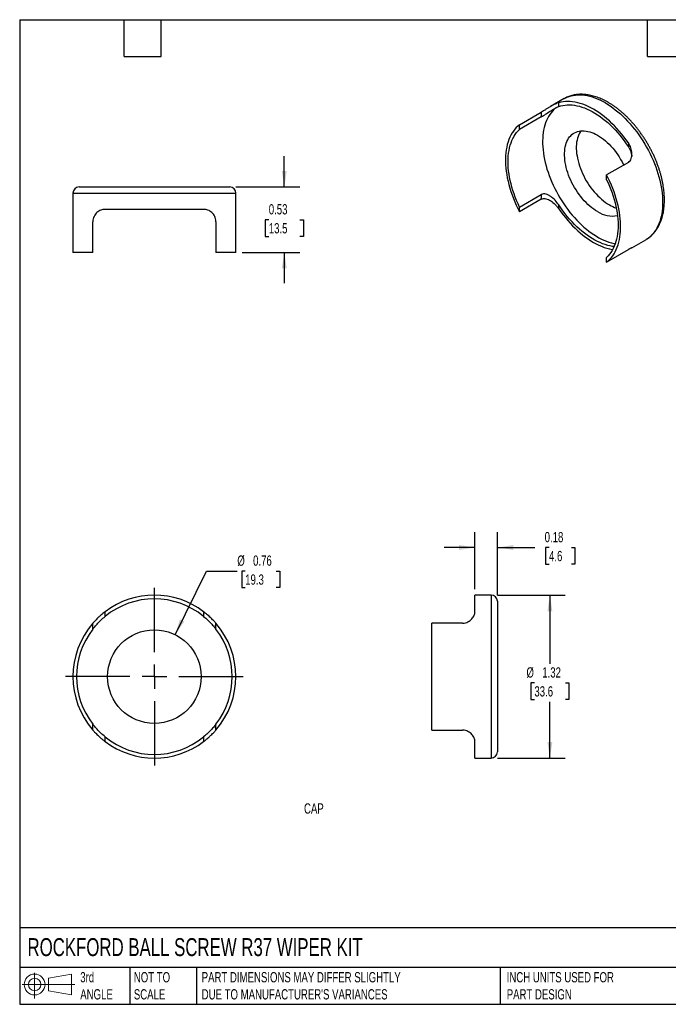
# Model space of a CAD drawing. Header units: inches. Extents: x 0.2 to 10.8, y 0.2 to 8.2.
# Tile 1 of 2: x 0.2 to 5.5, y 0.2 to 8.2. Entities that reach past the tile are written whole.
import ezdxf

# ---------------------------------------------------------------- set-up
doc = ezdxf.new("R2010")
doc.units = ezdxf.units.IN
doc.header["$MEASUREMENT"] = 0
doc.linetypes.add('SLD-Center', pattern=[0.75, 0.6, -0.05, 0.05, -0.05])
doc.linetypes.add('SLD-Solid', pattern=[0])
doc.layers.add('CENTER', color=40, linetype='SLD-Center')
doc.layers.add('SLD-DEFPOINTS', color=7, linetype='Continuous')
doc.layers.add('DIMENSIONS', color=140, linetype='SLD-Solid', lineweight=25)
doc.layers.add('TEXT', color=140, linetype='SLD-Solid', lineweight=25)
doc.styles.add('SLDTEXTSTYLE0', font='TXT', dxfattribs={"width": 0.7})
doc.dimstyles.new('SLDDIMSTYLE0', dxfattribs={"dimtxt": 0.084961, "dimasz": 0.13, "dimexe": 0, "dimexo": 0.0625, "dimgap": 0.02124, "dimtad": 0, "dimtih": 1, "dimtoh": 1, "dimrnd": 1e-09, "dimdsep": 46, "dimtxsty": 'SLDTEXTSTYLE0', "dimsah": 1, "dimcen": 0, "dimadec": 0, "dimazin": 2, "dimtfac": 1, "dimtofl": 0, "dimtmove": 0, "dimatfit": 3, "dimfxl": 0, "dimfrac": 2, "dimtolj": 1, "dimtzin": 12, "dimarcsym": 0})
doc.dimstyles.new('SLDDIMSTYLE1', dxfattribs={"dimtxt": 0.084961, "dimasz": 0.13, "dimexe": 0, "dimexo": 0.0625, "dimgap": 0.02124, "dimtad": 0, "dimtih": 1, "dimtoh": 1, "dimrnd": 1e-09, "dimzin": 12, "dimdsep": 46, "dimtxsty": 'SLDTEXTSTYLE0', "dimsah": 1, "dimcen": 0.09, "dimadec": 0, "dimazin": 3, "dimtfac": 1, "dimtofl": 0, "dimtmove": 0, "dimatfit": 3, "dimfxl": 0, "dimfrac": 2, "dimtolj": 1, "dimtzin": 12, "dimarcsym": 0})
doc.dimstyles.new('SLDDIMSTYLE2', dxfattribs={"dimtxt": 0.084961, "dimasz": 0.13, "dimexe": 0, "dimexo": 0.0625, "dimgap": 0.02124, "dimtad": 0, "dimtih": 1, "dimtoh": 1, "dimrnd": 1e-09, "dimdsep": 46, "dimtxsty": 'SLDTEXTSTYLE0', "dimsah": 1, "dimcen": 0.09, "dimadec": 0, "dimazin": 2, "dimtfac": 1, "dimtmove": 0, "dimatfit": 0, "dimfxl": 0, "dimfrac": 2, "dimtolj": 1, "dimtzin": 12, "dimarcsym": 0})

# ---------------------------------------------------------------- blocks, each defined once
blk = doc.blocks.new('Block11')
at = {"color": 7, "linetype": 'SLD-Solid', "lineweight": 18}
for p, q in [((0.1019, 0.2091), (0.1019, 0)), ((0.2157, 0.1641), (0.4006, 0.1981)), ((0.2157, 0.0628), (0.2157, 0.1641)), ((0.4006, 0.1981), (0.4006, 0.0288)), ((0, 0.1135), (0.4281, 0.1135)), ((0.2157, 0.0628), (0.4006, 0.0288))]:
    blk.add_line(p, q, dxfattribs=at)
for radius in [0.0846, 0.0506]:
    blk.add_circle((0.1019, 0.1135), radius, dxfattribs=at)
blk = doc.blocks.new('Block12')
at = {"layer": 'SLD-DEFPOINTS'}
blk.add_blockref('Block11', (0, 0), dxfattribs=at)
blk = doc.blocks.new('_D_3')
at = {"layer": 'DIMENSIONS'}
for p, q in [((1.5125, 3.2529), (1.768, 3.7703)), ((1.768, 3.7703), (2.018, 3.7703)), ((2.0822, 3.7703), (2.0536, 3.7703)), ((2.0536, 3.7703), (2.0536, 3.6353)), ((2.3346, 3.7703), (2.3632, 3.7703)), ((2.3632, 3.7703), (2.3632, 3.6353)), ((2.0536, 3.6353), (2.0822, 3.6353)), ((2.3632, 3.6353), (2.3346, 3.6353))]:
    blk.add_line(p, q, dxfattribs=at)
blk.add_solid([(1.5125, 3.2529), (1.588, 3.3606), (1.5521, 3.3783)], dxfattribs=at)
at = {"layer": 'DIMENSIONS', "char_height": 0.08333, "attachment_point": 1, "style": 'SLDTEXTSTYLE0'}
for s, insert in [('%%c', (2.018, 3.8967)), ('0.76', (2.1463, 3.8967)), ('19.3', (2.0822, 3.7427))]:
    blk.add_mtext(s, dxfattribs=dict(at, insert=insert))
blk = doc.blocks.new('SW_CENTERMARKSYMBOL_1')
at = {"layer": 'CENTER', "color": 0}
for p, q in [((0, 0.2), (0, 0.7225)), ((0, 0), (0, 0.1)), ((-0.2, 0), (-0.7225, 0)), ((0, 0), (-0.1, 0)), ((0, 0), (0, -0.1)), ((0, 0), (0.1, 0)), ((0.2, 0), (0.7225, 0)), ((0, -0.2), (0, -0.7225))]:
    blk.add_line(p, q, dxfattribs=at)
blk = doc.blocks.new('_D_4')
at = {"layer": 'DIMENSIONS'}
for p, q in [((2.3999, 6.8907), (2.3999, 7.1407)), ((2.0062, 6.8907), (2.5249, 6.8907)), ((2.2737, 6.6247), (2.2452, 6.6247)), ((2.2452, 6.6247), (2.2452, 6.4897)), ((2.5262, 6.6247), (2.5547, 6.6247)), ((2.5547, 6.6247), (2.5547, 6.4897)), ((2.2452, 6.4897), (2.2737, 6.4897)), ((2.5547, 6.4897), (2.5262, 6.4897)), ((2.0562, 6.3587), (2.5249, 6.3587)), ((2.3999, 6.3587), (2.3999, 6.1087))]:
    blk.add_line(p, q, dxfattribs=at)
for points in [[(2.3999, 6.8907), (2.4199, 7.0207), (2.3799, 7.0207)], [(2.3999, 6.3587), (2.3799, 6.2287), (2.4199, 6.2287)]]:
    blk.add_solid(points, dxfattribs=at)
at = {"layer": 'DIMENSIONS', "char_height": 0.08333, "attachment_point": 1, "style": 'SLDTEXTSTYLE0'}
for s, insert in [('0.53', (2.2737, 6.7512)), ('13.5', (2.2737, 6.5971))]:
    blk.add_mtext(s, dxfattribs=dict(at, insert=insert))
blk = doc.blocks.new('_D_5')
at = {"layer": 'DIMENSIONS'}
for p, q in [((3.9486, 3.6242), (3.9486, 4.0864)), ((4.1306, 3.5742), (4.1306, 4.0864)), ((3.9486, 3.9614), (3.6986, 3.9614)), ((4.1306, 3.9614), (4.4352, 3.9614)), ((4.5504, 3.9614), (4.5219, 3.9614)), ((4.5219, 3.9614), (4.5219, 3.8264)), ((4.7322, 3.9614), (4.7607, 3.9614)), ((4.7607, 3.9614), (4.7607, 3.8264)), ((4.5219, 3.8264), (4.5504, 3.8264)), ((4.7607, 3.8264), (4.7322, 3.8264))]:
    blk.add_line(p, q, dxfattribs=at)
for points in [[(3.9486, 3.9614), (3.8186, 3.9814), (3.8186, 3.9414)], [(4.1306, 3.9614), (4.2606, 3.9414), (4.2606, 3.9814)]]:
    blk.add_solid(points, dxfattribs=at)
at = {"layer": 'DIMENSIONS', "char_height": 0.08333, "attachment_point": 1, "style": 'SLDTEXTSTYLE0'}
for s, insert in [('0.18', (4.515, 4.0878)), ('4.6', (4.5504, 3.9338))]:
    blk.add_mtext(s, dxfattribs=dict(at, insert=insert))
blk = doc.blocks.new('_D_6')
at = {"layer": 'DIMENSIONS'}
for p, q in [((4.1306, 3.5742), (4.6827, 3.5742)), ((4.5577, 3.5742), (4.5577, 3.0159)), ((4.4315, 2.8619), (4.4029, 2.8619)), ((4.4029, 2.8619), (4.4029, 2.7269)), ((4.6839, 2.8619), (4.7125, 2.8619)), ((4.7125, 2.8619), (4.7125, 2.7269)), ((4.4029, 2.7269), (4.4315, 2.7269)), ((4.7125, 2.7269), (4.6839, 2.7269)), ((4.5577, 2.2502), (4.5577, 2.7078)), ((4.1306, 2.2502), (4.6827, 2.2502))]:
    blk.add_line(p, q, dxfattribs=at)
for points in [[(4.5577, 3.5742), (4.5377, 3.4442), (4.5777, 3.4442)], [(4.5577, 2.2502), (4.5777, 2.3802), (4.5377, 2.3802)]]:
    blk.add_solid(points, dxfattribs=at)
at = {"layer": 'DIMENSIONS', "char_height": 0.08333, "attachment_point": 1, "style": 'SLDTEXTSTYLE0'}
for s, insert in [('%%c', (4.3673, 2.9883)), ('1.32', (4.4956, 2.9883)), ('33.6', (4.4315, 2.8343))]:
    blk.add_mtext(s, dxfattribs=dict(at, insert=insert))

msp = doc.modelspace()

# ---------------------------------------------------------------- linework, layer by layer
for p, q in [((4.6745, 7.6087), (4.5621, 7.5438)), ((4.674, 7.6084), (4.6745, 7.6087)), ((4.6293, 7.5443), (4.6293, 7.5755)), ((4.3111, 7.397), (4.4879, 7.499)), ((4.4879, 7.4604), (4.3111, 7.3583)), ((4.4879, 7.499), (4.4879, 7.4604)), ((4.3111, 7.3583), (4.3111, 7.397)), ((5.195, 7.2489), (5.195, 7.2177)), ((5.195, 7.0908), (5.0182, 6.9888)), ((5.0182, 6.9501), (5.0182, 6.9888)), ((0.7322, 6.8907), (1.3442, 6.8907)), ((1.3442, 6.8907), (1.9562, 6.8907)), ((0.6822, 6.8407), (0.6822, 6.3587)), ((0.6822, 6.8407), (2.0062, 6.8407)), ((2.0062, 6.3587), (2.0062, 6.8407)), ((4.3111, 6.727), (4.4879, 6.8291)), ((4.4879, 6.8291), (4.4879, 6.7905)), ((4.4879, 6.7905), (4.3111, 6.6884)), ((4.3111, 6.6884), (4.3111, 6.727)), ((4.6293, 6.714), (4.6293, 6.7452)), ((1.7442, 6.7087), (0.9442, 6.7087)), ((0.8442, 6.3587), (0.8442, 6.6087)), ((1.8442, 6.6087), (1.8442, 6.3587)), ((5.2241, 6.3971), (5.3364, 6.462)), ((5.3371, 6.4624), (5.3364, 6.462)), ((0.8442, 6.3587), (0.6822, 6.3587)), ((2.0062, 6.3587), (1.8442, 6.3587)), ((5.0182, 6.2802), (5.195, 6.3823)), ((5.0182, 6.2802), (5.0182, 6.3188)), ((4.0806, 3.5742), (3.9486, 3.5742)), ((3.9486, 3.4397), (3.9486, 3.5742)), ((4.0806, 3.5742), (4.0806, 2.2502)), ((4.1306, 3.5242), (4.1306, 2.3002)), ((0.9442, 3.4015), (0.9442, 3.4397)), ((1.7442, 3.4397), (1.7442, 3.4015)), ((0.8442, 3.2988), (0.8442, 3.3461)), ((1.8442, 3.2988), (1.8442, 3.3461)), ((3.5986, 2.4783), (3.5986, 3.3461)), ((3.8486, 3.3461), (3.5986, 3.3461)), ((0.8442, 2.4783), (0.8442, 2.5256)), ((1.8442, 2.4783), (1.8442, 2.5256)), ((0.9442, 2.3847), (0.9442, 2.4229)), ((1.7442, 2.4229), (1.7442, 2.3847)), ((3.5986, 2.4783), (3.8486, 2.4783)), ((3.9486, 2.2502), (3.9486, 2.3847)), ((3.9486, 2.2502), (4.0806, 2.2502))]:
    msp.add_line(p, q)
at = {"flags": 128}
for points in [[(4.6745, 7.6087), (4.682, 7.6128), (4.6975, 7.6202), (4.7136, 7.6264), (4.7303, 7.6315), (4.7476, 7.6353), (4.7654, 7.638), (4.7836, 7.6394), (4.8024, 7.6396), (4.8215, 7.6386), (4.841, 7.6364), (4.8608, 7.6329), (4.8809, 7.6283), (4.9013, 7.6225), (4.9219, 7.6155), (4.9426, 7.6073), (4.9635, 7.5979), (4.9845, 7.5875), (5.0055, 7.5759), (5.0265, 7.5632), (5.0474, 7.5495), (5.0683, 7.5347), (5.089, 7.5189), (5.1096, 7.5022), (5.13, 7.4845), (5.1501, 7.4659), (5.1699, 7.4465), (5.1894, 7.4262), (5.2086, 7.4051), (5.2273, 7.3833), (5.2455, 7.3608), (5.2633, 7.3376), (5.2806, 7.3138), (5.2973, 7.2895), (5.3134, 7.2646), (5.3289, 7.2393), (5.3438, 7.2136), (5.358, 7.1875), (5.3714, 7.1611), (5.3842, 7.1344), (5.3961, 7.1076), (5.4073, 7.0806), (5.4177, 7.0535), (5.4272, 7.0264), (5.4359, 6.9993), (5.4437, 6.9723), (5.4506, 6.9454), (5.4567, 6.9187), (5.4618, 6.8922), (5.466, 6.866), (5.4693, 6.8401), (5.4717, 6.8146), (5.4731, 6.7896), (5.4736, 6.7651), (5.4731, 6.7411), (5.4717, 6.7177), (5.4693, 6.695), (5.466, 6.6729), (5.4618, 6.6516), (5.4567, 6.631), (5.4506, 6.6113), (5.4437, 6.5924), (5.4359, 6.5744), (5.4272, 6.5573), (5.4177, 6.5412), (5.4073, 6.5261), (5.3961, 6.512), (5.3842, 6.499), (5.3714, 6.487), (5.358, 6.4762), (5.3438, 6.4665), (5.3371, 6.4624)], [(4.6135, 7.5378), (4.6034, 7.5303), (4.5905, 7.5192), (4.5785, 7.5071), (4.5672, 7.4939), (4.5566, 7.4796), (4.5469, 7.4644), (4.5381, 7.4482), (4.5301, 7.431), (4.5229, 7.4129), (4.5167, 7.394), (4.5113, 7.3742), (4.5069, 7.3537), (4.5034, 7.3324), (4.5008, 7.3104), (4.4992, 7.2878), (4.4985, 7.2645), (4.4987, 7.2407), (4.4999, 7.2164), (4.502, 7.1917), (4.5051, 7.1665), (4.509, 7.141), (4.5139, 7.1152), (4.5197, 7.0891), (4.5264, 7.0629), (4.534, 7.0366), (4.5424, 7.0101), (4.5517, 6.9837), (4.5618, 6.9572), (4.5727, 6.9309), (4.5844, 6.9047), (4.5969, 6.8787), (4.6101, 6.853), (4.624, 6.8276), (4.6385, 6.8025), (4.6538, 6.7779), (4.6696, 6.7537), (4.686, 6.7301), (4.703, 6.707), (4.7204, 6.6846), (4.7384, 6.6628), (4.7567, 6.6417), (4.7755, 6.6213), (4.7946, 6.6018), (4.8141, 6.5831), (4.8338, 6.5653), (4.8538, 6.5484), (4.8739, 6.5325), (4.8942, 6.5175), (4.9146, 6.5035), (4.9351, 6.4906), (4.9556, 6.4788), (4.9761, 6.4681), (4.9965, 6.4585), (5.0168, 6.45), (5.0369, 6.4427), (5.0569, 6.4365), (5.0766, 6.4316), (5.0881, 6.4292)], [(5.195, 7.2489), (5.1774, 7.2737), (5.1592, 7.2979), (5.1405, 7.3214), (5.1214, 7.3442), (5.1017, 7.3662), (5.0817, 7.3874), (5.0613, 7.4077), (5.0406, 7.4271), (5.0196, 7.4455), (4.9984, 7.4629), (4.977, 7.4793), (4.9554, 7.4947), (4.9338, 7.5089), (4.9121, 7.522), (4.8904, 7.5339), (4.8688, 7.5447), (4.8472, 7.5542), (4.8258, 7.5626), (4.8046, 7.5696), (4.7836, 7.5754), (4.7629, 7.5799), (4.7425, 7.5832), (4.7225, 7.5851), (4.7029, 7.5858), (4.6837, 7.5851), (4.665, 7.5832), (4.6469, 7.58), (4.6293, 7.5755)], [(4.6293, 7.5443), (4.6459, 7.5496), (4.6632, 7.5537), (4.681, 7.5566), (4.6993, 7.5581), (4.7181, 7.5583), (4.7374, 7.5573), (4.757, 7.555), (4.777, 7.5514), (4.7973, 7.5465), (4.8178, 7.5403), (4.8385, 7.5329), (4.8594, 7.5243), (4.8805, 7.5145), (4.9016, 7.5035), (4.9227, 7.4913), (4.9438, 7.4779), (4.9648, 7.4635), (4.9857, 7.448), (5.0064, 7.4314), (5.027, 7.4139), (5.0473, 7.3953), (5.0672, 7.3759), (5.0869, 7.3555), (5.1061, 7.3344), (5.1249, 7.3124), (5.1432, 7.2897), (5.161, 7.2663), (5.1783, 7.2423), (5.195, 7.2177)], [(4.3111, 7.397), (4.2973, 7.3857), (4.2843, 7.3733), (4.2721, 7.3597), (4.2608, 7.3451), (4.2503, 7.3294), (4.2407, 7.3126), (4.232, 7.2948), (4.2242, 7.276), (4.2174, 7.2564), (4.2115, 7.2358), (4.2066, 7.2144), (4.2026, 7.1922), (4.1996, 7.1692), (4.1976, 7.1455), (4.1966, 7.1212), (4.1966, 7.0963), (4.1976, 7.0708), (4.1996, 7.0448), (4.2026, 7.0184), (4.2066, 6.9917), (4.2115, 6.9645), (4.2174, 6.9372), (4.2242, 6.9096), (4.232, 6.8818), (4.2407, 6.854), (4.2503, 6.8262), (4.2608, 6.7983), (4.2721, 6.7706), (4.2843, 6.743), (4.2973, 6.7156), (4.3111, 6.6884)], [(4.3111, 6.727), (4.2986, 6.7538), (4.287, 6.7807), (4.2762, 6.8077), (4.2662, 6.8348), (4.2571, 6.8619), (4.249, 6.889), (4.2417, 6.916), (4.2354, 6.9427), (4.23, 6.9693), (4.2256, 6.9956), (4.2222, 7.0215), (4.2197, 7.047), (4.2182, 7.072), (4.2177, 7.0966), (4.2182, 7.1205), (4.2197, 7.1439), (4.2222, 7.1665), (4.2256, 7.1885), (4.23, 7.2097), (4.2354, 7.23), (4.2417, 7.2495), (4.249, 7.2681), (4.2571, 7.2857), (4.2662, 7.3023), (4.2762, 7.318), (4.287, 7.3325), (4.2986, 7.346), (4.3111, 7.3583)], [(4.9453, 6.6904), (4.9294, 6.7001), (4.9136, 6.7109), (4.8978, 6.7227), (4.8822, 6.7355), (4.8669, 6.7492), (4.8518, 6.7638), (4.837, 6.7792), (4.8227, 6.7954), (4.8087, 6.8124), (4.7952, 6.8299), (4.7823, 6.8481), (4.7699, 6.8669), (4.7582, 6.8861), (4.7471, 6.9057), (4.7367, 6.9256), (4.727, 6.9458), (4.7181, 6.9662), (4.71, 6.9867), (4.7028, 7.0072), (4.6963, 7.0278), (4.6908, 7.0482), (4.6862, 7.0685), (4.6824, 7.0885), (4.6796, 7.1082), (4.6777, 7.1276), (4.6768, 7.1465), (4.6768, 7.1649), (4.6777, 7.1827), (4.6796, 7.1999), (4.6824, 7.2163), (4.6862, 7.2321), (4.6908, 7.247), (4.6963, 7.261), (4.7028, 7.2741), (4.71, 7.2863), (4.7181, 7.2974), (4.727, 7.3076), (4.7367, 7.3166), (4.7471, 7.3245), (4.7582, 7.3313), (4.7699, 7.3369), (4.7823, 7.3414), (4.7952, 7.3446), (4.8087, 7.3467), (4.8227, 7.3475), (4.837, 7.3471), (4.8518, 7.3455), (4.8669, 7.3427), (4.8822, 7.3387), (4.8978, 7.3335), (4.9136, 7.3271), (4.9294, 7.3196), (4.9453, 7.3109), (4.9613, 7.3012), (4.9771, 7.2904), (4.9929, 7.2786), (5.0085, 7.2658), (5.0238, 7.2521), (5.0389, 7.2375), (5.0537, 7.2221), (5.068, 7.2059), (5.082, 7.1889), (5.0955, 7.1713), (5.1084, 7.1531), (5.1208, 7.1344), (5.1325, 7.1152), (5.1436, 7.0956), (5.154, 7.0757), (5.1573, 7.0691)], [(4.8092, 7.3467), (4.8055, 7.3414), (4.7982, 7.3292), (4.7918, 7.3161), (4.7863, 7.3021), (4.7816, 7.2872), (4.7779, 7.2715), (4.7751, 7.255), (4.7732, 7.2378), (4.7722, 7.22), (4.7722, 7.2016), (4.7732, 7.1827), (4.7751, 7.1634), (4.7779, 7.1436), (4.7816, 7.1236), (4.7863, 7.1033), (4.7918, 7.0829), (4.7982, 7.0623), (4.8055, 7.0418), (4.8136, 7.0213), (4.8225, 7.0009), (4.8322, 6.9807), (4.8426, 6.9608), (4.8536, 6.9412), (4.8654, 6.922), (4.8778, 6.9032), (4.8907, 6.8851), (4.9042, 6.8675), (4.9181, 6.8505), (4.9325, 6.8343), (4.9472, 6.8189), (4.9623, 6.8043), (4.9777, 6.7906), (4.9933, 6.7778), (5.009, 6.766), (5.0249, 6.7552), (5.0408, 6.7455)], [(5.0182, 6.2802), (5.0319, 6.2915), (5.0449, 6.3039), (5.0571, 6.3174), (5.0684, 6.3321), (5.0789, 6.3478), (5.0885, 6.3646), (5.0972, 6.3824), (5.105, 6.4011), (5.1119, 6.4208), (5.1178, 6.4414), (5.1227, 6.4628), (5.1267, 6.485), (5.1296, 6.508), (5.1316, 6.5316), (5.1326, 6.556), (5.1326, 6.5809), (5.1316, 6.6064), (5.1296, 6.6323), (5.1267, 6.6587), (5.1227, 6.6855), (5.1178, 6.7126), (5.1119, 6.74), (5.105, 6.7676), (5.0972, 6.7953), (5.0885, 6.8232), (5.0789, 6.851), (5.0684, 6.8789), (5.0571, 6.9066), (5.0449, 6.9342), (5.0319, 6.9616), (5.0182, 6.9888)], [(5.0182, 6.9501), (5.0306, 6.9234), (5.0423, 6.8965), (5.0531, 6.8694), (5.063, 6.8423), (5.0721, 6.8152), (5.0803, 6.7882), (5.0875, 6.7612), (5.0939, 6.7344), (5.0992, 6.7079), (5.1036, 6.6816), (5.1071, 6.6557), (5.1095, 6.6302), (5.111, 6.6051), (5.1115, 6.5806), (5.111, 6.5566), (5.1095, 6.5333), (5.1071, 6.5106), (5.1036, 6.4887), (5.0992, 6.4675), (5.0939, 6.4472), (5.0875, 6.4277), (5.0803, 6.4091), (5.0721, 6.3915), (5.063, 6.3748), (5.0531, 6.3592), (5.0423, 6.3447), (5.0306, 6.3312), (5.0182, 6.3188)], [(5.0791, 6.4064), (5.0672, 6.4079), (5.0473, 6.4115), (5.027, 6.4164), (5.0064, 6.4226), (4.9857, 6.43), (4.9648, 6.4386), (4.9438, 6.4484), (4.9227, 6.4594), (4.9016, 6.4716), (4.8805, 6.485), (4.8594, 6.4994), (4.8385, 6.5149), (4.8178, 6.5315), (4.7973, 6.549), (4.777, 6.5676), (4.757, 6.587), (4.7374, 6.6074), (4.7181, 6.6285), (4.6993, 6.6505), (4.681, 6.6732), (4.6632, 6.6966), (4.6459, 6.7206), (4.6293, 6.7452)], [(4.6293, 6.714), (4.6469, 6.6892), (4.665, 6.665), (4.6837, 6.6415), (4.7029, 6.6187), (4.7225, 6.5967), (4.7425, 6.5755), (4.7629, 6.5552), (4.7836, 6.5358), (4.8046, 6.5174), (4.8258, 6.5), (4.8472, 6.4836), (4.8688, 6.4682), (4.8904, 6.454), (4.9121, 6.4409), (4.9338, 6.429), (4.9554, 6.4182), (4.977, 6.4087), (4.9984, 6.4004), (5.0196, 6.3933), (5.0406, 6.3875), (5.0613, 6.383), (5.0671, 6.3819)]]:
    msp.add_lwpolyline(points, dxfattribs=at)
msp.add_circle((1.3442, 2.9122), 0.38)
for centre, radius, start, end in [((0.7322, 6.8407), 0.05, 90, 180), ((1.9562, 6.8407), 0.05, 0, 90), ((5.193, 7.0053), 0.3012, 239.64139, 251.38963), ((5.0634, 6.8696), 0.2147, 236.63205, 281.61757), ((1.3442, 2.9122), 0.662, 52.82657, 127.17343), ((1.3442, 2.9122), 0.632, 50.73475, 129.26525), ((4.0806, 3.5242), 0.05, 0, 90), ((1.3442, 2.9122), 0.662, 139.05045, 220.94955), ((1.3442, 2.9122), 0.632, 142.2921, 217.7079), ((1.3442, 2.9122), 0.662, 319.05045, 40.94955), ((1.3442, 2.9122), 0.632, 322.2921, 37.7079), ((1.3442, 2.9122), 0.632, 230.73475, 309.26525), ((1.3442, 2.9122), 0.662, 232.82657, 307.17343), ((4.0806, 2.3002), 0.05, 270, 0)]:
    msp.add_arc(centre, radius, start, end)
for points, knots in [([(5.3372, 6.4625), (5.3414, 6.465), (5.3506, 6.4705), (5.364, 6.4802), (5.3776, 6.4913), (5.3905, 6.5035), (5.4027, 6.5165), (5.4142, 6.5305), (5.4249, 6.5455), (5.4348, 6.5613), (5.444, 6.5781), (5.4523, 6.5957), (5.4599, 6.6141), (5.4665, 6.6333), (5.4724, 6.6533), (5.4773, 6.674), (5.4813, 6.6954), (5.4844, 6.7174), (5.4866, 6.74), (5.4879, 6.7631), (5.4884, 6.7867), (5.4879, 6.8107), (5.4865, 6.8351), (5.4842, 6.8599), (5.481, 6.8849), (5.477, 6.9102), (5.4721, 6.9357), (5.4664, 6.9614), (5.4598, 6.9871), (5.4524, 7.0129), (5.4443, 7.0388), (5.4353, 7.0646), (5.4256, 7.0904), (5.4151, 7.1161), (5.404, 7.1416), (5.3921, 7.167), (5.3795, 7.1921), (5.3663, 7.2169), (5.3524, 7.2414), (5.3379, 7.2655), (5.3228, 7.2892), (5.3072, 7.3125), (5.291, 7.3353), (5.2743, 7.3575), (5.2572, 7.3792), (5.2395, 7.4003), (5.2215, 7.4207), (5.2031, 7.4405), (5.1843, 7.4595), (5.1651, 7.4778), (5.1457, 7.4953), (5.1259, 7.512), (5.106, 7.5279), (5.0858, 7.5428), (5.0654, 7.5568), (5.0449, 7.5699), (5.0243, 7.5821), (5.0036, 7.5932), (4.9828, 7.6033), (4.962, 7.6123), (4.9413, 7.6202), (4.9207, 7.6271), (4.9001, 7.6328), (4.8797, 7.6374), (4.8596, 7.6408), (4.8396, 7.643), (4.8201, 7.6441), (4.8008, 7.644), (4.782, 7.6428), (4.7636, 7.6404), (4.7457, 7.6368), (4.7283, 7.6322), (4.7114, 7.6264), (4.6952, 7.6196), (4.6827, 7.6135), (4.6759, 7.6094), (4.674, 7.6082)], [0, 0, 0, 0, 0.010879, 0.023805, 0.036744, 0.049715, 0.062738, 0.075829, 0.089002, 0.102264, 0.11562, 0.129069, 0.142608, 0.156228, 0.16992, 0.183672, 0.197473, 0.211311, 0.225176, 0.239058, 0.252949, 0.266844, 0.280736, 0.294623, 0.308501, 0.32237, 0.336228, 0.350076, 0.363913, 0.37774, 0.391558, 0.405367, 0.419169, 0.432964, 0.446753, 0.460538, 0.474319, 0.488098, 0.501875, 0.515653, 0.529432, 0.543213, 0.556997, 0.570786, 0.58458, 0.59838, 0.612189, 0.626006, 0.639834, 0.653672, 0.667523, 0.681385, 0.695261, 0.709149, 0.72305, 0.736962, 0.750885, 0.764815, 0.778748, 0.792679, 0.8066, 0.820502, 0.834376, 0.84821, 0.861991, 0.875706, 0.889344, 0.902894, 0.916349, 0.929705, 0.942962, 0.956127, 0.96921, 0.982226, 0.995191, 1, 1, 1, 1]), ([(4.6293, 7.5755), (4.6205, 7.5728), (4.6105, 7.5689), (4.5941, 7.5611), (4.5883, 7.5582), (4.5766, 7.552), (4.5706, 7.5487), (4.5583, 7.5416), (4.5518, 7.5378), (4.5389, 7.53), (4.5323, 7.526), (4.519, 7.5177), (4.5124, 7.5137), (4.4996, 7.5059), (4.4934, 7.5022), (4.4879, 7.499)], [0, 0, 0, 0, 0.25, 0.25, 0.375, 0.375, 0.5, 0.5, 0.625, 0.625, 0.75, 0.75, 0.875, 0.875, 1, 1, 1, 1]), ([(4.4879, 7.4604), (4.4936, 7.4637), (4.4998, 7.4675), (4.5129, 7.4759), (4.5196, 7.4803), (4.5397, 7.4936), (4.5526, 7.5022), (4.5772, 7.5179), (4.5887, 7.5247), (4.6105, 7.5364), (4.6205, 7.5411), (4.6293, 7.5443)], [0, 0, 0, 0, 0.125, 0.125, 0.25, 0.25, 0.5, 0.5, 0.75, 0.75, 1, 1, 1, 1]), ([(5.195, 7.0908), (5.2005, 7.094), (5.2052, 7.0984), (5.2132, 7.109), (5.2163, 7.1151), (5.221, 7.1282), (5.2225, 7.1353), (5.2242, 7.1495), (5.2244, 7.1568), (5.2234, 7.179), (5.2204, 7.1936), (5.2131, 7.2151), (5.2101, 7.2222), (5.2032, 7.2359), (5.1994, 7.2425), (5.195, 7.2489)], [0, 0, 0, 0, 0.125, 0.125, 0.25, 0.25, 0.375, 0.375, 0.5, 0.5, 0.75, 0.75, 0.875, 0.875, 1, 1, 1, 1]), ([(5.195, 7.2177), (5.1993, 7.2105), (5.2079, 7.196), (5.216, 7.1743), (5.221, 7.1558), (5.2223, 7.1451), (5.2229, 7.1407)], [0, 0, 0, 0, 0.30219, 0.604497, 0.8354, 1, 1, 1, 1]), ([(4.6293, 6.7452), (4.6205, 6.7586), (4.6106, 6.7709), (4.5888, 6.794), (4.5772, 6.8043), (4.5588, 6.8173), (4.5525, 6.8212), (4.5396, 6.8279), (4.533, 6.8306), (4.5196, 6.8342), (4.513, 6.835), (4.4998, 6.8342), (4.4936, 6.8324), (4.4879, 6.8291)], [0, 0, 0, 0, 0.25, 0.25, 0.5, 0.5, 0.625, 0.625, 0.75, 0.75, 0.875, 0.875, 1, 1, 1, 1]), ([(4.4879, 6.7905), (4.4934, 6.7937), (4.4994, 6.7955), (4.5123, 6.7969), (4.5189, 6.7964), (4.5322, 6.7936), (4.5388, 6.7913), (4.5517, 6.7855), (4.5581, 6.782), (4.5768, 6.77), (4.5885, 6.7604), (4.6049, 6.7442), (4.6102, 6.7384), (4.6202, 6.7266), (4.6249, 6.7204), (4.6293, 6.714)], [0, 0, 0, 0, 0.125, 0.125, 0.25, 0.25, 0.375, 0.375, 0.5, 0.5, 0.75, 0.75, 0.875, 0.875, 1, 1, 1, 1]), ([(0.9442, 6.7087), (0.9318, 6.7087), (0.92, 6.7065), (0.9031, 6.7001), (0.8976, 6.6974), (0.8873, 6.6912), (0.8824, 6.6876), (0.8732, 6.6794), (0.8688, 6.6747), (0.8608, 6.6643), (0.8573, 6.6586), (0.8511, 6.6459), (0.8486, 6.639), (0.8452, 6.6243), (0.8442, 6.6166), (0.8442, 6.6087)], [0, 0, 0, 0, 0.25, 0.25, 0.375, 0.375, 0.5, 0.5, 0.625, 0.625, 0.75, 0.75, 0.875, 0.875, 1, 1, 1, 1]), ([(1.8442, 6.6087), (1.8442, 6.6166), (1.8433, 6.6242), (1.8399, 6.6389), (1.8374, 6.6458), (1.8313, 6.6584), (1.8277, 6.6642), (1.8198, 6.6746), (1.8154, 6.6792), (1.8014, 6.6917), (1.7911, 6.6979), (1.7742, 6.7043), (1.7684, 6.706), (1.7565, 6.7082), (1.7504, 6.7087), (1.7442, 6.7087)], [0, 0, 0, 0, 0.125, 0.125, 0.25, 0.25, 0.375, 0.375, 0.5, 0.5, 0.75, 0.75, 0.875, 0.875, 1, 1, 1, 1]), ([(5.2241, 6.3972), (5.2241, 6.3972), (5.2243, 6.3973), (5.2228, 6.3968), (5.2193, 6.3952), (5.2141, 6.3927), (5.2083, 6.3897), (5.2018, 6.3862), (5.1973, 6.3836), (5.195, 6.3823)], [0, 0, 0, 0, 0.064515, 0.261568, 0.462871, 0.614182, 0.769322, 0.883424, 1, 1, 1, 1]), ([(0.9442, 3.4397), (0.9318, 3.4302), (0.92, 3.4206), (0.9031, 3.4058), (0.8976, 3.4009), (0.8873, 3.3913), (0.8824, 3.3866), (0.8732, 3.3774), (0.8688, 3.3729), (0.8608, 3.3645), (0.8573, 3.3607), (0.8511, 3.3539), (0.8486, 3.3511), (0.8452, 3.3472), (0.8442, 3.3461), (0.8442, 3.3461)], [0, 0, 0, 0, 0.25, 0.25, 0.375, 0.375, 0.5, 0.5, 0.625, 0.625, 0.75, 0.75, 0.875, 0.875, 1, 1, 1, 1]), ([(0.8442, 3.2988), (0.8442, 3.2988), (0.8452, 3.3), (0.8488, 3.3046), (0.8514, 3.3078), (0.8607, 3.3193), (0.8689, 3.3289), (0.8874, 3.3492), (0.8976, 3.3596), (0.9199, 3.3809), (0.9318, 3.3914), (0.9442, 3.4015)], [0, 0, 0, 0, 0.125, 0.125, 0.25, 0.25, 0.5, 0.5, 0.75, 0.75, 1, 1, 1, 1]), ([(1.8442, 3.3461), (1.8442, 3.3461), (1.8433, 3.3471), (1.8399, 3.3511), (1.8374, 3.3539), (1.8313, 3.3606), (1.8277, 3.3645), (1.8198, 3.3728), (1.8154, 3.3772), (1.8014, 3.3912), (1.7911, 3.4008), (1.7742, 3.4156), (1.7684, 3.4205), (1.7565, 3.4302), (1.7504, 3.435), (1.7442, 3.4397)], [0, 0, 0, 0, 0.125, 0.125, 0.25, 0.25, 0.375, 0.375, 0.5, 0.5, 0.75, 0.75, 0.875, 0.875, 1, 1, 1, 1]), ([(1.7442, 3.4015), (1.7566, 3.3914), (1.7684, 3.3809), (1.7908, 3.3597), (1.801, 3.3492), (1.8149, 3.3341), (1.8193, 3.3291), (1.8272, 3.3198), (1.8308, 3.3155), (1.8371, 3.3079), (1.8396, 3.3046), (1.8432, 3.3), (1.8442, 3.2988), (1.8442, 3.2988)], [0, 0, 0, 0, 0.25, 0.25, 0.5, 0.5, 0.625, 0.625, 0.75, 0.75, 0.875, 0.875, 1, 1, 1, 1]), ([(3.8486, 3.3461), (3.8564, 3.3461), (3.864, 3.3471), (3.8787, 3.3511), (3.8856, 3.3539), (3.8983, 3.3606), (3.9041, 3.3645), (3.9144, 3.3728), (3.9191, 3.3772), (3.9316, 3.3912), (3.9377, 3.4008), (3.9442, 3.4156), (3.9458, 3.4205), (3.948, 3.4302), (3.9486, 3.435), (3.9486, 3.4397)], [0, 0, 0, 0, 0.125, 0.125, 0.25, 0.25, 0.375, 0.375, 0.5, 0.5, 0.75, 0.75, 0.875, 0.875, 1, 1, 1, 1]), ([(0.9442, 2.4229), (0.9318, 2.433), (0.92, 2.4435), (0.8977, 2.4647), (0.8874, 2.4752), (0.8736, 2.4903), (0.8692, 2.4953), (0.8612, 2.5046), (0.8576, 2.5089), (0.8514, 2.5165), (0.8488, 2.5198), (0.8452, 2.5244), (0.8442, 2.5256), (0.8442, 2.5256)], [0, 0, 0, 0, 0.25, 0.25, 0.5, 0.5, 0.625, 0.625, 0.75, 0.75, 0.875, 0.875, 1, 1, 1, 1]), ([(1.8442, 2.5256), (1.8442, 2.5256), (1.8433, 2.5244), (1.8397, 2.5198), (1.8371, 2.5166), (1.8277, 2.5051), (1.8196, 2.4955), (1.801, 2.4752), (1.7908, 2.4648), (1.7685, 2.4435), (1.7566, 2.433), (1.7442, 2.4229)], [0, 0, 0, 0, 0.125, 0.125, 0.25, 0.25, 0.5, 0.5, 0.75, 0.75, 1, 1, 1, 1]), ([(0.8442, 2.4783), (0.8442, 2.4783), (0.8451, 2.4773), (0.8486, 2.4733), (0.8511, 2.4705), (0.8572, 2.4638), (0.8608, 2.4599), (0.8687, 2.4516), (0.873, 2.4472), (0.8871, 2.4332), (0.8974, 2.4236), (0.9142, 2.4088), (0.92, 2.4039), (0.9319, 2.3942), (0.938, 2.3894), (0.9442, 2.3847)], [0, 0, 0, 0, 0.125, 0.125, 0.25, 0.25, 0.375, 0.375, 0.5, 0.5, 0.75, 0.75, 0.875, 0.875, 1, 1, 1, 1]), ([(1.7442, 2.3847), (1.7567, 2.3941), (1.7685, 2.4038), (1.7854, 2.4185), (1.7908, 2.4235), (1.8011, 2.4331), (1.806, 2.4378), (1.8153, 2.447), (1.8197, 2.4515), (1.8276, 2.4599), (1.8312, 2.4637), (1.8373, 2.4705), (1.8398, 2.4733), (1.8433, 2.4772), (1.8442, 2.4783), (1.8442, 2.4783)], [0, 0, 0, 0, 0.25, 0.25, 0.375, 0.375, 0.5, 0.5, 0.625, 0.625, 0.75, 0.75, 0.875, 0.875, 1, 1, 1, 1]), ([(3.9486, 2.3847), (3.9486, 2.3941), (3.9463, 2.4038), (3.9399, 2.4185), (3.9373, 2.4235), (3.931, 2.4331), (3.9274, 2.4378), (3.9192, 2.447), (3.9145, 2.4515), (3.9041, 2.4599), (3.8984, 2.4637), (3.8857, 2.4705), (3.8789, 2.4733), (3.8642, 2.4772), (3.8564, 2.4783), (3.8486, 2.4783)], [0, 0, 0, 0, 0.25, 0.25, 0.375, 0.375, 0.5, 0.5, 0.625, 0.625, 0.75, 0.75, 0.875, 0.875, 1, 1, 1, 1])]:
    msp.add_open_spline(points, degree=3, knots=knots)
at = {"layer": 'TEXT'}
for p, q in [((0.25, 8.25), (10.75, 8.25)), ((0.25, 8.25), (0.25, 0.25)), ((1.1, 7.95), (1.1, 8.25)), ((1.4, 7.95), (1.4, 8.25)), ((5.35, 7.95), (5.35, 8.25)), ((1.1, 7.95), (1.4, 7.95)), ((5.35, 7.95), (5.65, 7.95)), ((10.75, 0.8711), (0.25, 0.8711)), ((10.75, 0.55), (0.25, 0.55)), ((1.1435, 0.55), (1.1435, 0.25)), ((1.6865, 0.55), (1.6865, 0.25)), ((4.1529, 0.55), (4.1529, 0.25)), ((0.25, 0.25), (10.75, 0.25))]:
    msp.add_line(p, q, dxfattribs=at)

# ---------------------------------------------------------------- block references
at = {"layer": 'CENTER'}
msp.add_blockref('SW_CENTERMARKSYMBOL_1', (1.3442, 2.9122), dxfattribs=at)
at = {"layer": 'SLD-DEFPOINTS'}
msp.add_blockref('Block12', (0.2692, 0.2974), dxfattribs=at)

# ---------------------------------------------------------------- texts
at = {"layer": 'TEXT', "style": 'SLDTEXTSTYLE0'}
for s, insert, char_height, attachment_point in [('CAP', (2.6401, 1.8828), 0.08333, 2), ('ROCKFORD BALL SCREW R37 WIPER KIT', (0.3136, 0.7875), 0.145833, 1), ('3rd^JANGLE', (0.7421, 0.5117), 0.08333, 1), ('NOT TO^JSCALE', (1.1774, 0.5117), 0.083333, 1), ("PART DIMENSIONS MAY DIFFER SLIGHTLY ^JDUE TO MANUFACTURER'S VARIANCES", (1.7288, 0.5117), 0.083333, 1), ('INCH UNITS USED FOR ^JPART DESIGN', (4.2068, 0.5117), 0.083333, 1)]:
    msp.add_mtext(s, dxfattribs=dict(at, insert=insert, char_height=char_height, attachment_point=attachment_point))

# ---------------------------------------------------------------- dimensions: what is measured, and where the dimension line sits
at = {"layer": 'DIMENSIONS'}
dim = msp.add_linear_dim(base=(2.3999, 6.8907), p1=(2.0062, 6.3587), p2=(1.9562, 6.8907), angle=90, dimstyle='SLDDIMSTYLE2', dxfattribs=at)
dim.commit()
dim.dimension.update_dxf_attribs({"geometry": '_D_4', "text_midpoint": (2.3999, 6.6247), "dimtype": 160})
dim = msp.add_linear_dim(base=(4.1306, 3.9614), p1=(3.9486, 3.5742), p2=(4.1306, 3.5242), dimstyle='SLDDIMSTYLE2', dxfattribs=at)
dim.commit()
dim.dimension.update_dxf_attribs({"geometry": '_D_5', "text_midpoint": (4.6413, 3.9614), "dimtype": 160})
dim = msp.add_diameter_dim_2p(p1=(1.176, 2.5715), p2=(1.5125, 3.2529), dimstyle='SLDDIMSTYLE0', dxfattribs=at)
dim.commit()
dim.dimension.update_dxf_attribs({"geometry": '_D_3', "text_midpoint": (2.2084, 3.7703), "dimtype": 163})
dim = msp.add_linear_dim(base=(4.5577, 3.5742), p1=(4.0806, 2.2502), p2=(4.0806, 3.5742), angle=90, text='%%c<>', dimstyle='SLDDIMSTYLE1', dxfattribs=at)
dim.commit()
dim.dimension.update_dxf_attribs({"geometry": '_D_6', "text_midpoint": (4.5577, 2.8619), "dimtype": 160})

doc.saveas('drawing.dxf')
